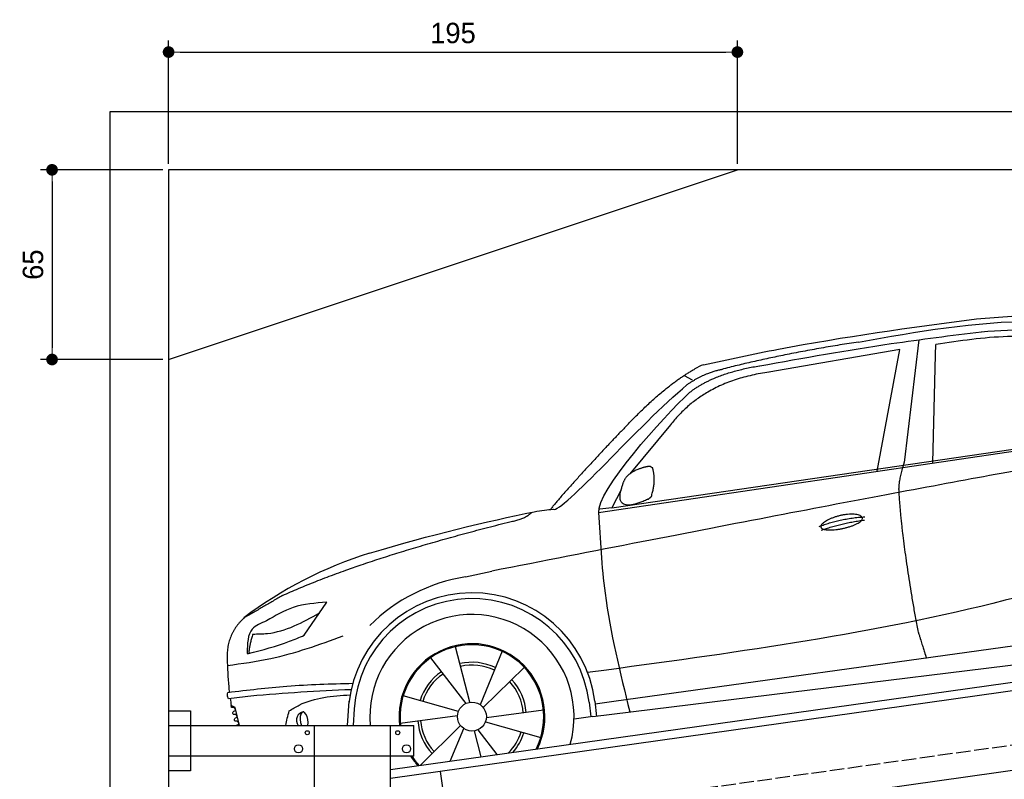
# Model space of a CAD drawing. Extents: x -311 to 6440, y -544 to 5914.
# Tile 4 of 6: x -311 to 3065, y 3312 to 5914. Entities that reach past the tile are written whole.
import ezdxf

# ---------------------------------------------------------------- set-up
doc = ezdxf.new("R2010")
doc.units = 0
doc.header["$LTSCALE"] = 10
doc.header["$MEASUREMENT"] = 0
doc.linetypes.add('GEN3', pattern=[6.25, 5, -1.25])
doc.layers.get('0').update_dxf_attribs({"linetype": 'CONTINUOUS'})
doc.layers.get('DEFPOINTS').update_dxf_attribs({"linetype": 'CONTINUOUS'})
for name, color, linetype in [('3', 6, 'GEN3'), ('CAR', 1, 'CONTINUOUS'), ('SICHTBARE_KANTEN_DIN_', 7, 'CONTINUOUS')]:
    doc.layers.add(name, color=color, linetype=linetype)
doc.layers.add('AM_0', color=7, linetype='CONTINUOUS', lineweight=30)
doc.layers.add('AM_5', color=3, linetype='CONTINUOUS', lineweight=15)
doc.dimstyles.new('KLAUS_DXF', dxfattribs={"dimscale": 20, "dimtxt": 3.5, "dimasz": 2, "dimexe": 2, "dimexo": 1, "dimgap": 1.5, "dimtad": 1, "dimlfac": 0.1, "dimdsep": 46, "dimtxsty": 'STANDARD', "dimblk": 'DOT', "dimcen": 2, "dimclrd": 256, "dimclre": 256, "dimclrt": 2, "dimadec": 0, "dimazin": 0, "dimtfac": 1, "dimtmove": 2, "dimatfit": 3, "dimfxl": 1, "dimtolj": 1, "dimarcsym": 0})

# ---------------------------------------------------------------- blocks, each defined once
blk = doc.blocks.new('car_150_')
at = {"layer": 'CAR'}
for p, q in [((6993.7, 5277.2), (7129.2, 5288.8)), ((6796.4, 5203.8), (6750.1, 4783)), ((6731.9, 5170.4), (6283.3, 5089.2)), ((6657.9, 4752.4), (6731.9, 5170.4)), ((6853.7, 5152.6), (6855.4, 5188)), ((6848, 4782.8), (6853.7, 5152.6)), ((5993.7, 5075.5), (6021.3, 5060)), ((5703.5, 4603.8), (7806, 4931.3)), ((5748.6, 4619.9), (7887.1, 4949.3)), ((5948.1, 4905.6), (5809.7, 4736.5)), ((5780.5, 4681.2), (5748.6, 4619.9)), ((5748.6, 4619.9), (5707.7, 4614.5)), ((5249.2, 4379.1), (5338.8, 4399.4)), ((4697.5, 4174.8), (4774.2, 4288.5)), ((7646, 4233.7), (5761.2, 3956.2)), ((5689.3, 3904.2), (7721.3, 4169.7)), ((5267.2, 3949.5), (5216.9, 4139.6)), ((5377, 4125.1), (5302.6, 3941.6)), ((5131.5, 4101.3), (5253.2, 3945.1)), ((5313.4, 3931.7), (5452.9, 4070.3)), ((5734.4, 4063.7), (5670.2, 4054.4)), ((4848.5, 3866.9), (4853.3, 3950.1)), ((5228.7, 3918.3), (5038.9, 3969.8)), ((5676.1, 3953), (5682.6, 3903)), ((5695.3, 3956.7), (5702.3, 3904.6)), ((5761.2, 3956.2), (5696.7, 3946.7)), ((4463, 3925.5), (4449.3, 3931.7)), ((4478.1, 3864), (4463, 3925.5)), ((4871, 3924.2), (4867.7, 3867.1)), ((5520.5, 3924.4), (5324.3, 3897.1)), ((5029.4, 3876.7), (5225.5, 3904)), ((5321.2, 3882.8), (5511, 3831.3)), ((5689.3, 3904.2), (5624.9, 3894.7)), ((5693.6, 3903), (5693.4, 3904.4)), ((5236.4, 3869.4), (5098.3, 3732.1)), ((5201.8, 3747.5), (5247.2, 3859.5)), ((5282.7, 3851.6), (5306.1, 3763)), ((5362.6, 3771.4), (5296.6, 3856))]:
    blk.add_line(p, q, dxfattribs=at)
blk.add_circle((5274.9, 3900.5), 49.6, dxfattribs=at)
for centre, radius, start, end in [((6122, 4949.8), 174.5, 111.2882, 121.9546), ((5356.2, 3104.6), 1422.1, 107.8766, 127.519), ((5347.7, 3787.7), 599.5, 99.4563, 135.2463), ((5274.9, 3900.5), 424.2, 7.6054, 174.1435), ((5274.9, 3900.5), 404.6, 7.4461, 176.652), ((5274.9, 3900.5), 350, 344.7595, 185.4081), ((5274.9, 3900.5), 250, 334.2204, 187.3999), ((5274.9, 3900.5), 246.4, 333.6424, 187.5031), ((5274.9, 3900.5), 186.2, 64.7762, 103.2667), ((5274.9, 3900.5), 186.2, 124.7762, 163.2667), ((5274.9, 3900.5), 176.5, 64.6018, 103.1816), ((5274.9, 3900.5), 176.5, 124.6018, 163.1816), ((5274.9, 3900.5), 176.5, 4.6018, 43.1816), ((5274.9, 3900.5), 186.2, 4.7762, 43.2667), ((5274.9, 3900.5), 186.2, 184.7762, 223.2667), ((5274.9, 3900.5), 176.5, 184.6018, 223.1816), ((5274.9, 3900.5), 176.5, 315.6124, 343.1816), ((5274.9, 3900.5), 186.2, 319.3932, 343.2667), ((5274.9, 3900.5), 250, 213.2019, 222.6786), ((5274.9, 3900.5), 246.4, 213.7482, 223.2566), ((5274.9, 3900.5), 350, 217.4387, 217.626)]:
    blk.add_arc(centre, radius, start, end, dxfattribs=at)
for centre, major_axis, ratio, start_param, end_param in [((4699.7, 3882.5), (4.4, -29.4), 0.870747, 3.078863, 5.190641), ((4699.8, 3882.5), (-4.4, 29.6), 0.439627, 4.05108, 8.39242), ((4699.7, 3882.6), (4.4, -29.5), 0.784824, 3.019947, 3.143719)]:
    blk.add_ellipse(centre, major_axis=major_axis, ratio=ratio, start_param=start_param, end_param=end_param, dxfattribs=at)
for points, degree, knots in [([(6058.7, 5112.4), (6144.2, 5131.5), (6453.2, 5200.5), (6766.8, 5245), (6993.6, 5277.2)], 3, [0, 0, 0, 0, 262.813629, 949.636575, 949.636575, 949.636575, 949.636575]), ([(6590.3, 5194.3), (6790.1, 5231.4), (7055.2, 5280.6), (7323.2, 5267.8), (7389.2, 5264.7)], 3, [0, 0, 0, 0, 605.994997, 803.781644, 803.781644, 803.781644, 803.781644]), ([(6252.1, 5110.1), (6401.8, 5138.2), (6653.7, 5185.6), (6907.8, 5219.4), (7011, 5233.1)], 3, [0, 0, 0, 0, 456.745059, 768.877533, 768.877533, 768.877533, 768.877533]), ([(7010.2, 5233), (7130.8, 5242.4), (7438, 5266.3), (7702.5, 5100), (7863.2, 4999)], 3, [0, 0, 0, 0, 355.261483, 904.814862, 904.814862, 904.814862, 904.814862]), ([(7280.4, 5213.4), (7220.4, 5216.3), (7078, 5223.2), (6937, 5200.9), (6855.4, 5188)], 3, [0, 0, 0, 0, 179.578451, 426.729981, 426.729981, 426.729981, 426.729981]), ([(5483, 4604.3), (5494.7, 4606.5), (5516.1, 4610.4), (5537.7, 4612.2), (5547.5, 4613)], 3, [0, 0, 0, 0, 35.619977, 65.088393, 65.088393, 65.088393, 65.088393]), ([(5703.5, 4603.8), (5709.3, 4511.2), (5723.7, 4280), (5781.3, 4055.4), (5815.9, 3920.7)], 3, [0, 0, 0, 0, 277.59112, 693.570767, 693.570767, 693.570767, 693.570767]), ([(6465.7, 4559.3), (6463.6, 4567.3), (6482, 4586.6), (6560.8, 4618.6), (6657.6, 4599.5), (6576.9, 4555.6), (6492.9, 4543.8), (6467.7, 4551.3), (6465.7, 4559.3)], 5, [0, 0, 0, 0, 0, 0, 0.300106, 0.500106, 0.700106, 1, 1, 1, 1, 1, 1]), ([(7654.8, 4478.5), (7470.6, 4420.5), (6844.5, 4223.3), (6193.7, 4129.8), (5734.4, 4063.7)], 3, [0, 0, 0, 0, 579.00444, 1967.110779, 1967.110779, 1967.110779, 1967.110779]), ([(4774.2, 4288.5), (4734.9, 4285.3), (4660.9, 4279.4), (4597.6, 4240.9), (4567.9, 4222.9)], 3, [0, 0, 0, 0, 116.380747, 219.102854, 219.102854, 219.102854, 219.102854]), ([(4567.9, 4222.9), (4549.3, 4215.3), (4503.1, 4196.4), (4503, 4144.5), (4502.9, 4113.4)], 3, [0, 0, 0, 0, 55.914644, 138.985336, 138.985336, 138.985336, 138.985336]), ([(4521.8, 4177.7), (4538.5, 4177.9), (4619.5, 4178.7), (4691.9, 4219.3), (4749.3, 4251.6)], 3, [0, 0, 0, 0, 49.860743, 241.440865, 241.440865, 241.440865, 241.440865]), ([(4435.2, 4069.4), (4484.9, 4076.4), (4620.6, 4095.5), (4749.3, 4143.2), (4831, 4173.4)], 3, [0, 0, 0, 0, 150.106975, 410.193991, 410.193991, 410.193991, 410.193991]), ([(4506.8, 4110.9), (4554.4, 4123.4), (4619.5, 4140.5), (4680.9, 4167.5), (4697.5, 4174.8)], 3, [0, 0, 0, 0, 147.159719, 201.348086, 201.348086, 201.348086, 201.348086]), ([(4434.3, 4093), (4435.5, 4060.6), (4436.9, 4022.1), (4441.6, 3983.8), (4442.4, 3977.7)], 3, [0, 0, 0, 0, 97.108013, 115.616313, 115.616313, 115.616313, 115.616313]), ([(4502.9, 4113.4), (4502.8, 4112.3), (4502.6, 4109.8), (4505.2, 4110.5), (4506.8, 4110.9)], 3, [0, 0, 0, 0, 2.598862, 6.284951, 6.284951, 6.284951, 6.284951]), ([(4437.7, 3977.1), (4505, 3985.7), (4647.1, 4004), (4790.2, 4009.1), (4865.6, 4011.8)], 3, [0, 0, 0, 0, 203.297538, 429.475842, 429.475842, 429.475842, 429.475842]), ([(4860.2, 3989.6), (4745.2, 3983.2), (4604.7, 3975.4), (4465.2, 3958.6), (4439.9, 3955.5)], 3, [0, 0, 0, 0, 345.382791, 421.716813, 421.716813, 421.716813, 421.716813]), ([(4439.9, 3955.5), (4438, 3959.3), (4434.5, 3966.3), (4436.7, 3973.7), (4437.7, 3977.1)], 3, [0, 0, 0, 0, 12.224254, 22.465372, 22.465372, 22.465372, 22.465372]), ([(4648.5, 3915.5), (4659.8, 3922.6), (4721.6, 3961.3), (4796, 3967.3), (4856.8, 3972.2)], 3, [0, 0, 0, 0, 39.727462, 217.617343, 217.617343, 217.617343, 217.617343]), ([(4452, 3925), (4451.6, 3925.3), (4449.8, 3926.3), (4449.6, 3929.2), (4449.4, 3931.1), (4449.3, 3931.7)], 3, [0, 0, 0, 0, 1.427923, 5.828292, 7.478143, 7.478143, 7.478143, 7.478143]), ([(4455.1, 3908.2), (4455.8, 3910.1), (4457.4, 3914.2), (4466.6, 3914.3), (4462.3, 3926.1), (4455.8, 3925.4), (4452, 3925)], 3, [0, 0, 0, 0, 5.656821, 12.3267, 20.012637, 30.346325, 30.346325, 30.346325, 30.346325]), ([(4457.8, 3901.6), (4457.4, 3901.8), (4455.6, 3902.8), (4455.4, 3905.7), (4455.1, 3907.7), (4455.1, 3908.2)], 3, [0, 0, 0, 0, 1.427923, 5.828292, 7.478143, 7.478143, 7.478143, 7.478143]), ([(4461, 3884.9), (4461.7, 3886.7), (4463.2, 3890.7), (4472.4, 3890.8), (4468.1, 3902.7), (4461.5, 3902), (4457.8, 3901.6)], 3, [0, 0, 0, 0, 5.495934, 12.165813, 19.85175, 30.185438, 30.185438, 30.185438, 30.185438]), ([(4463.7, 3878.2), (4463.2, 3878.5), (4461.5, 3879.5), (4461.3, 3882.4), (4461, 3884.3), (4461, 3884.9)], 3, [0, 0, 0, 0, 1.427923, 5.828292, 7.478143, 7.478143, 7.478143, 7.478143]), ([(4467.9, 3864), (4468.3, 3864.8), (4470.3, 3867.4), (4478.3, 3867.4), (4474, 3879.3), (4467.4, 3878.6), (4463.7, 3878.2)], 3, [2.682731, 2.682731, 2.682731, 2.682731, 5.656821, 12.3267, 20.012637, 30.346325, 30.346325, 30.346325, 30.346325])]:
    blk.add_open_spline(points, degree=degree, knots=knots, dxfattribs=at)
for points, degree in [([(6590.3, 5194.3), (6342.2, 5155.3), (6121.6, 5097.1)], 2), ([(5803.2, 4907.4), (5922.7, 5036.5), (6029.7, 5097.9)], 2), ([(6013, 5017.6), (6096.2, 5083.6), (6251.3, 5110.3)], 2), ([(6284.4, 5088.8), (6061.8, 5056.7), (5948.1, 4905.6)], 2), ([(6123.2, 5096.2), (6065.8, 5086.5), (6002.6, 5043)], 2), ([(5547.5, 4613), (5577.3, 4598.4), (5843.2, 4907.6), (6002.6, 5043)], 3), ([(5703.8, 4603.3), (5695, 4674.1), (5922.8, 4934.4), (6013, 5017.6)], 3), ([(7979.4, 4899), (7725, 4888.3), (5338.8, 4399.4)], 2), ([(5803.2, 4907.4), (5732.5, 4835), (5644.3, 4736.7), (5532.9, 4612.6), (5539.4, 4612.3)], 4), ([(5837.6, 4753), (5865, 4763.1), (5877.9, 4763.9)], 2), ([(5877.9, 4763.9), (5884.9, 4758.8), (5887.3, 4759.1)], 2), ([(6732.8, 4687.3), (6731.1, 4718.4), (6750.1, 4783)], 2), ([(5785.9, 4700), (5794.1, 4735.6), (5837.6, 4753)], 2), ([(5883.9, 4659.5), (5901.1, 4713.7), (5887.3, 4759.1)], 2), ([(5871.8, 4649.8), (5747.2, 4591.7), (5785.9, 4700)], 2), ([(5871.8, 4649.8), (5877.4, 4652.5), (5883.9, 4659.5)], 2), ([(6803, 4201), (6743.7, 4508.9), (6732.8, 4687.3)], 2), ([(4919.6, 4458.1), (5131.9, 4523.6), (5319.2, 4569), (5483, 4604.3)], 3), ([(5399.6, 4569.1), (5453.7, 4579.5), (5474.4, 4601.9)], 2), ([(6460.2, 4561.7), (6532.3, 4589.4), (6615.8, 4595.9)], 2), ([(4622.5, 4310.5), (4903.3, 4440.5), (5399.6, 4569.1)], 2), ([(6467.2, 4548.7), (6538.3, 4574), (6615.5, 4584.7)], 2), ([(4622.5, 4310.5), (4492.9, 4233.7)], 1), ([(4492.9, 4233.7), (4430.6, 4178.8), (4434.3, 4093)], 2), ([(6803, 4201), (6822.6, 4138.3), (6831.4, 4112.8)], 2), ([(4521.8, 4177.7), (4507.9, 4132), (4508.6, 4113.8)], 2), ([(4508.6, 4113.8), (4511.9, 4114.1), (4510.2, 4111.7)], 2), ([(4445.5, 3956.2), (4446.7, 3948), (4448, 3939.9), (4449.3, 3931.7)], 3), ([(4637.5, 3865.3), (4639.1, 3881.6), (4643.8, 3898.6), (4648.5, 3915.5)], 3)]:
    blk.add_open_spline(points, degree=degree, dxfattribs=at)
blk = doc.blocks.new('_DOT')
at = {"color": 0, "linetype": 'ByBlock'}
blk.add_line((-0.5, 0), (-1, 0), dxfattribs=at)
at = {"color": 0, "linetype": 'ByBlock', "const_width": 0.5}
blk.add_lwpolyline([(-0.25, 0, 1), (0.25, 0, 1)], format="xyb", close=True, dxfattribs=at)
blk = doc.blocks.new('*D3')
at = {"layer": 'AM_5', "lineweight": -2, "transparency": 16777216}
for p, q in [((199.5, 5420), (199.5, 5843.4)), ((2149.5, 5420), (2149.5, 5843.4)), ((239.5, 5803.4), (2109.5, 5803.4))]:
    blk.add_line(p, q, dxfattribs=at)
at = {"layer": 'DEFPOINTS', "color": 0, "transparency": 16777216}
for p in [(2149.5, 5803.4), (199.5, 5400), (2149.5, 5400)]:
    blk.add_point(p, dxfattribs=at)
at = {"layer": 'AM_5', "lineweight": -2, "transparency": 16777216, "xscale": 40, "yscale": 40, "zscale": 40, "rotation": 180}
blk.add_blockref('_DOT', (199.5, 5803.4), dxfattribs=at)
at = {"layer": 'AM_5', "lineweight": -2, "transparency": 16777216, "xscale": 40, "yscale": 40, "zscale": 40}
blk.add_blockref('_DOT', (2149.5, 5803.4), dxfattribs=at)
at = {"layer": 'AM_5', "color": 2, "transparency": 16777216, "insert": (1174.5, 5868.4), "char_height": 70, "attachment_point": 5}
blk.add_mtext('\\A1;195', dxfattribs=at)
blk = doc.blocks.new('*D5')
at = {"layer": 'AM_5', "lineweight": -2, "transparency": 16777216}
for p, q in [((179.5, 5400), (-240, 5400)), ((-200, 5360), (-200, 4790)), ((179.6, 4750), (-240, 4750))]:
    blk.add_line(p, q, dxfattribs=at)
at = {"layer": 'DEFPOINTS', "color": 0, "transparency": 16777216}
for p in [(199.5, 5400), (-200, 4750), (199.6, 4750)]:
    blk.add_point(p, dxfattribs=at)
at = {"layer": 'AM_5', "lineweight": -2, "transparency": 16777216, "xscale": 40, "yscale": 40, "zscale": 40}
for p, rotation in [((-200, 5400), 90), ((-200, 4750), 270)]:
    blk.add_blockref('_DOT', p, dxfattribs=dict(at, rotation=rotation))
at = {"layer": 'AM_5', "color": 2, "transparency": 16777216, "insert": (-265, 5075), "char_height": 70, "attachment_point": 5, "rotation": 90}
blk.add_mtext('\\A1;65', dxfattribs=at)

msp = doc.modelspace()

# ---------------------------------------------------------------- linework, layer by layer
for p, q in [((-0.481, -349.995), (-0.481, 5600.005)), ((-0.481, 5600.005), (5699.503, 5600.005)), ((199.51, 4750.005), (2149.51, 5400.005)), ((959.991, 3345.181), (3438.83, 3693.559)), ((3445.976, 3664.269), (959.991, 3314.886)), ((199.991, 3546.226), (274.991, 3546.226)), ((199.991, 3546.226), (274.991, 3546.226)), ((274.991, 3546.226), (274.991, 3341.226)), ((274.991, 3546.226), (274.991, 3341.226)), ((199.991, 3496.226), (1039.991, 3496.226)), ((699.991, 1876.226), (699.991, 3496.226)), ((959.991, -43.774), (959.991, 3496.226)), ((1039.991, 3391.226), (1039.991, 3496.226)), ((3664.715, 3422.357), (959.991, 3042.233)), ((1039.991, 3391.226), (199.991, 3391.226)), ((274.991, 3341.226), (199.991, 3341.226)), ((274.991, 3341.226), (199.991, 3341.226)), ((1130.73, 3338.882), (1163.296, 3107.159))]:
    msp.add_line(p, q)
for centre, radius in [((674.991, 3471.226), 7), ((984.991, 3471.226), 7), ((644.991, 3416.226), 14), ((1014.991, 3416.226), 14)]:
    msp.add_circle(centre, radius)
at = {"layer": '3'}
msp.add_line((423.4, 3054.675), (5430.808, 3758.42), dxfattribs=at)
at = {"layer": 'SICHTBARE_KANTEN_DIN_'}
for p, q in [((5499.51, 5400.005), (199.468, 5400.005)), ((199.477, 5400.005), (199.991, -50))]:
    msp.add_line(p, q, dxfattribs=at)

# ---------------------------------------------------------------- block references
at = {"layer": 'AM_0', "rotation": 359.5505213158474}
msp.add_blockref('car_150_', (-4065.797, -332.568), dxfattribs=at)

# ---------------------------------------------------------------- dimensions: what is measured, and where the dimension line sits
at = {"layer": 'AM_5'}
dim = msp.add_linear_dim(base=(2149.51, 5803.41), p1=(199.491, 5400.005), p2=(2149.51, 5400.005), dimstyle='KLAUS_DXF', override={"dimtzin": 7}, dxfattribs=at)
dim.commit()
dim.dimension.update_dxf_attribs({"geometry": '*D3', "text_midpoint": (1174.501, 5868.41)})
dim = msp.add_linear_dim(base=(-200, 4750.019), p1=(199.491, 5400.005), p2=(199.552, 4750.019), angle=90, dimstyle='KLAUS_DXF', override={"dimtol": 0, "dimlim": 0, "dimtp": 0, "dimtm": 0, "dimtfac": 1, "dimtdec": 2, "dimtolj": 1, "dimtzin": 7}, dxfattribs=at)
dim.commit()
dim.dimension.update_dxf_attribs({"geometry": '*D5', "text_midpoint": (-265, 5075.012)})

doc.saveas('drawing.dxf')
